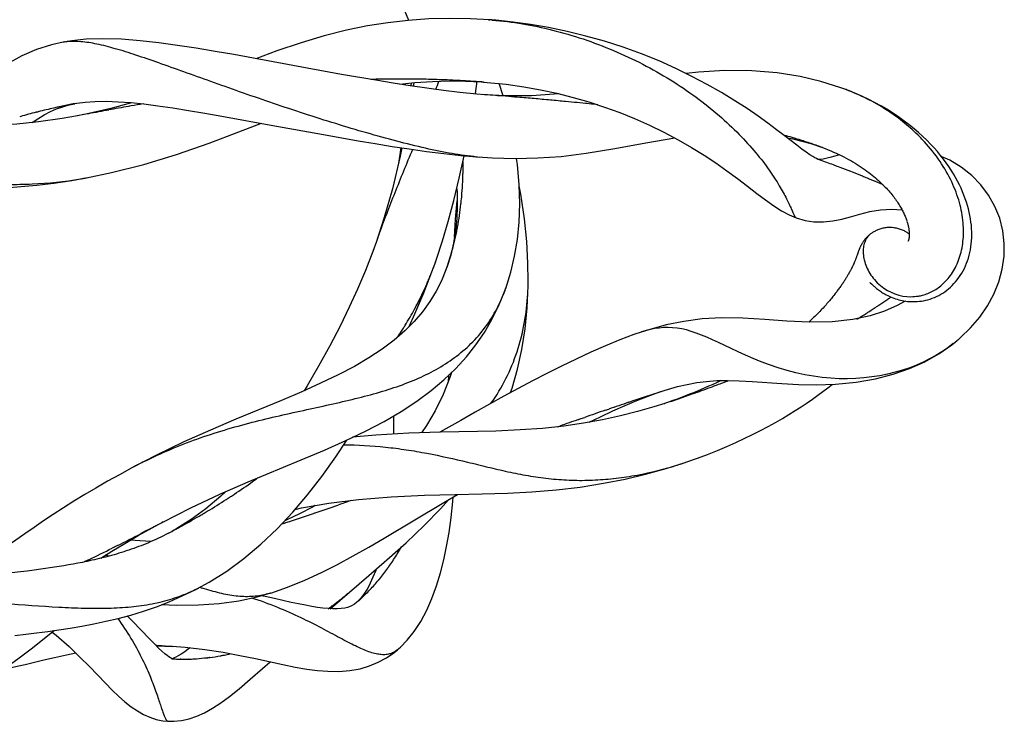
# Model space of a CAD drawing. Header units: millimetres. Extents: x 7 to 58.8, y 23.4 to 69.8.
# Tile 3 of 4: x 43.1 to 58.8, y 23.8 to 35. Entities that reach past the tile are written whole.
import ezdxf

# ---------------------------------------------------------------- set-up
doc = ezdxf.new("R2010")
doc.units = ezdxf.units.MM
doc.header["$LTSCALE"] = 6.046184
doc.layers.add('00_COMPONENTS', color=7, linetype='CONTINUOUS')

msp = doc.modelspace()

# ---------------------------------------------------------------- linework, layer by layer
at = {"layer": '00_COMPONENTS', "color": 7, "linetype": 'Continuous'}
for p, q in [((50.593, 34.998), (50.613, 34.997)), ((50.71, 34.989), (50.593, 34.998)), ((43.787, 34.638), (43.768, 34.635)), ((47.69, 34.224), (46.515, 34.44)), ((48.24, 34.125), (47.69, 34.224)), ((48.791, 34.03), (48.24, 34.125)), ((48.893, 34.047), (48.884, 34.047)), ((48.921, 34.048), (48.893, 34.047)), ((48.932, 34.048), (48.921, 34.048)), ((49.267, 34.049), (49.258, 34.049)), ((49.294, 34.049), (49.267, 34.049)), ((49.305, 34.049), (49.294, 34.049)), ((49.642, 34.043), (49.634, 34.043)), ((49.67, 34.043), (49.643, 34.044)), ((49.68, 34.042), (49.669, 34.042)), ((50.019, 34.03), (50.01, 34.03)), ((50.046, 34.029), (50.019, 34.03)), ((50.056, 34.028), (50.045, 34.028)), ((50.056, 34.029), (50.046, 34.029)), ((49.356, 33.988), (49.347, 33.94)), ((49.968, 34.02), (50.225, 34.016)), ((50.225, 34.016), (50.478, 34.004)), ((50.383, 33.819), (50.412, 34.017)), ((50.395, 34.009), (50.387, 34.009)), ((50.422, 34.008), (50.395, 34.01)), ((50.431, 34.006), (50.421, 34.007)), ((50.432, 34.007), (50.422, 34.008)), ((50.463, 34.005), (50.432, 34.007)), ((50.478, 34.004), (50.525, 34)), ((50.511, 34.001), (50.507, 34.002)), ((50.511, 34.001), (50.572, 33.997)), ((50.825, 33.784), (50.765, 33.977)), ((56.277, 33.894), (56.275, 33.895)), ((50.406, 33.809), (50.136, 33.835)), ((50.529, 33.8), (50.406, 33.809)), ((50.655, 33.792), (50.501, 33.802)), ((50.862, 33.783), (50.655, 33.792)), ((50.737, 33.784), (50.706, 33.786)), ((50.765, 33.782), (50.737, 33.784)), ((50.806, 33.779), (50.765, 33.782)), ((50.916, 33.77), (50.806, 33.779)), ((51.069, 33.78), (50.862, 33.783)), ((51.28, 33.784), (51.069, 33.78)), ((51.123, 33.753), (51.096, 33.755)), ((51.165, 33.749), (51.123, 33.753)), ((51.498, 33.796), (51.28, 33.784)), ((51.45, 33.725), (51.418, 33.728)), ((51.477, 33.722), (51.45, 33.725)), ((51.521, 33.719), (51.477, 33.722)), ((51.714, 33.816), (51.498, 33.796)), ((43.693, 33.598), (43.672, 33.594)), ((43.693, 33.598), (43.672, 33.594)), ((43.682, 33.573), (43.779, 33.607)), ((43.78, 33.608), (43.881, 33.636)), ((43.881, 33.636), (43.972, 33.656)), ((43.946, 33.651), (44.004, 33.662)), ((43.978, 33.657), (43.946, 33.651)), ((44.004, 33.662), (44.139, 33.68)), ((44.139, 33.68), (44.296, 33.692)), ((44.547, 33.58), (44.152, 33.489)), ((44.296, 33.692), (44.476, 33.694)), ((44.881, 33.672), (44.547, 33.58)), ((44.843, 33.614), (44.836, 33.612)), ((44.875, 33.62), (44.842, 33.614)), ((51.798, 33.693), (51.767, 33.696)), ((51.825, 33.69), (51.798, 33.693)), ((51.87, 33.686), (51.825, 33.69)), ((51.97, 33.677), (51.87, 33.686)), ((52.168, 33.657), (52.142, 33.66)), ((52.34, 33.639), (52.311, 33.642)), ((43.108, 33.452), (43.091, 33.447)), ((43.11, 33.451), (43.093, 33.446)), ((43.374, 33.523), (43.353, 33.518)), ((43.375, 33.523), (43.353, 33.517)), ((43.77, 33.418), (43.394, 33.364)), ((43.419, 33.534), (43.402, 33.53)), ((43.421, 33.534), (43.403, 33.529)), ((44.016, 33.462), (43.77, 33.418)), ((44.152, 33.489), (43.985, 33.456)), ((44.016, 33.462), (43.985, 33.456)), ((44.118, 33.481), (44.017, 33.461)), ((44.151, 33.487), (44.118, 33.481)), ((44.482, 33.549), (44.475, 33.548)), ((44.515, 33.555), (44.482, 33.549)), ((47.95, 33.161), (48.505, 33.064)), ((55.329, 33.149), (55.317, 33.152)), ((55.374, 33.108), (55.464, 33.092)), ((55.464, 33.092), (55.751, 33.017)), ((49.187, 32.954), (49.151, 32.698)), ((55.605, 33.066), (55.587, 33.071)), ((55.607, 33.067), (55.589, 33.072)), ((55.751, 33.017), (55.935, 32.955)), ((55.874, 32.976), (55.856, 32.982)), ((55.876, 32.976), (55.858, 32.983)), ((55.935, 32.955), (55.929, 32.957)), ((55.934, 32.955), (55.98, 32.938)), ((50.125, 32.463), (50.204, 32.824)), ((50.407, 32.806), (50.446, 32.803)), ((55.842, 32.777), (55.813, 32.791)), ((55.868, 32.766), (55.842, 32.777)), ((55.872, 32.765), (55.848, 32.774)), ((55.873, 32.765), (55.862, 32.769)), ((55.872, 32.765), (55.868, 32.766)), ((56.008, 32.715), (55.986, 32.723)), ((56.219, 32.635), (56.192, 32.645)), ((56.458, 32.703), (56.492, 32.682)), ((43.923, 32.43), (44.206, 32.48)), ((44.159, 32.471), (44.206, 32.48)), ((50.038, 32.106), (50.125, 32.463)), ((56.417, 32.559), (56.388, 32.57)), ((56.594, 32.489), (56.576, 32.496)), ((56.77, 32.417), (56.674, 32.456)), ((56.676, 32.555), (56.704, 32.534)), ((56.704, 32.534), (56.731, 32.512)), ((56.731, 32.512), (56.757, 32.491)), ((56.757, 32.491), (56.783, 32.47)), ((56.772, 32.416), (56.77, 32.417)), ((56.906, 32.357), (56.847, 32.383)), ((56.898, 32.365), (56.919, 32.344)), ((56.919, 32.344), (56.939, 32.323)), ((56.939, 32.323), (56.958, 32.303)), ((57.075, 32.165), (57.089, 32.146)), ((57.089, 32.146), (57.103, 32.127)), ((49.949, 31.773), (50.038, 32.106)), ((48.925, 31.835), (48.788, 31.419)), ((55.513, 31.832), (55.515, 31.831)), ((57.212, 31.952), (57.221, 31.936)), ((49.856, 31.461), (49.949, 31.773)), ((57.284, 31.787), (57.288, 31.775)), ((56.688, 31.56), (56.688, 31.559)), ((57.303, 31.588), (57.293, 31.594)), ((48.8, 31.453), (48.788, 31.419)), ((49.76, 31.169), (49.856, 31.461)), ((50.032, 31.427), (49.987, 31.235)), ((49.987, 31.235), (49.925, 31.035)), ((56.476, 31.195), (56.473, 31.186)), ((56.479, 31.203), (56.476, 31.195)), ((56.482, 31.211), (56.479, 31.203)), ((56.486, 31.223), (56.482, 31.211)), ((56.49, 31.235), (56.486, 31.223)), ((56.506, 31.28), (56.49, 31.235)), ((56.509, 31.288), (56.506, 31.28)), ((49.687, 30.965), (49.747, 31.132)), ((49.733, 31.091), (49.76, 31.169)), ((49.928, 31.045), (49.912, 31)), ((56.453, 31.136), (56.449, 31.125)), ((56.458, 31.147), (56.453, 31.136)), ((56.462, 31.158), (56.458, 31.147)), ((56.466, 31.168), (56.462, 31.158)), ((56.469, 31.177), (56.466, 31.168)), ((56.473, 31.186), (56.469, 31.177)), ((49.558, 30.632), (49.687, 30.965)), ((49.712, 31.033), (49.708, 31.024)), ((49.712, 31.033), (49.708, 31.024)), ((49.912, 31), (49.84, 30.825)), ((51.226, 30.742), (51.227, 30.848)), ((56.699, 30.794), (56.698, 30.795)), ((49.416, 30.297), (49.558, 30.632)), ((50.844, 30.638), (50.872, 30.713)), ((50.868, 30.703), (50.872, 30.713)), ((56.83, 30.429), (56.839, 30.435)), ((56.833, 30.429), (56.841, 30.435)), ((56.99, 30.538), (56.998, 30.543)), ((56.992, 30.538), (57, 30.544)), ((57.257, 30.5), (57.133, 30.428)), ((49.324, 30.096), (49.416, 30.297)), ((56.652, 30.314), (56.664, 30.321)), ((56.664, 30.321), (56.679, 30.33)), ((49.241, 30.088), (49.239, 30.085)), ((49.242, 30.087), (49.24, 30.084)), ((58.099, 29.876), (58.085, 29.865)), ((58.099, 29.876), (58.141, 29.913)), ((54.205, 29.143), (54.221, 29.15)), ((54.221, 29.15), (54.251, 29.161)), ((53.145, 28.982), (53.316, 29.043)), ((53.149, 28.987), (53.191, 29.001)), ((53.19, 29.001), (53.356, 29.056)), ((53.333, 29.049), (53.457, 29.088)), ((53.63, 28.938), (53.869, 29.021)), ((53.87, 29.021), (53.902, 29.033)), ((53.996, 29.086), (53.935, 29.06)), ((54.171, 29.131), (54.205, 29.143)), ((52.835, 28.881), (52.854, 28.888)), ((52.854, 28.888), (52.87, 28.893)), ((52.87, 28.893), (52.887, 28.899)), ((53.412, 28.864), (53.239, 28.808)), ((53.506, 28.896), (53.406, 28.862)), ((53.407, 28.862), (53.412, 28.864)), ((53.542, 28.909), (53.472, 28.884)), ((53.507, 28.896), (53.541, 28.907)), ((53.54, 28.907), (53.63, 28.938)), ((53.61, 28.933), (53.542, 28.909)), ((52.463, 28.754), (52.483, 28.761)), ((52.483, 28.761), (52.498, 28.766)), ((52.498, 28.766), (52.517, 28.772)), ((52.976, 28.732), (52.705, 28.664)), ((53.239, 28.808), (52.976, 28.732)), ((52.114, 28.546), (51.795, 28.501)), ((52.031, 28.605), (52.074, 28.62)), ((52.074, 28.62), (52.097, 28.628)), ((52.097, 28.628), (52.114, 28.634)), ((52.114, 28.634), (52.132, 28.64)), ((52.418, 28.601), (52.114, 28.546)), ((52.705, 28.664), (52.418, 28.601)), ((51.701, 28.49), (51.717, 28.496)), ((51.718, 28.496), (51.735, 28.502)), ((45.28, 28.036), (44.884, 27.831)), ((53.435, 27.823), (53.737, 27.918)), ((53.725, 27.914), (53.765, 27.928)), ((44.915, 27.848), (44.884, 27.831)), ((46.896, 27.67), (46.879, 27.658)), ((46.464, 27.373), (46.458, 27.37)), ((46.464, 27.373), (46.459, 27.369)), ((47.598, 27.192), (48.04, 27.27)), ((48.04, 27.27), (48.514, 27.329)), ((48.231, 27.256), (48.268, 27.269)), ((48.266, 27.268), (48.291, 27.277)), ((48.291, 27.277), (48.398, 27.314)), ((49.876, 27.278), (50.097, 27.408)), ((46.072, 27.179), (45.835, 27.006)), ((46.029, 27.101), (46.025, 27.098)), ((47.499, 27.17), (47.598, 27.192)), ((47.793, 27.106), (47.826, 27.117)), ((47.825, 27.116), (47.85, 27.125)), ((45.213, 26.875), (45.389, 26.97)), ((45.389, 26.97), (45.369, 26.959)), ((45.835, 27.006), (45.604, 26.861)), ((47.369, 26.964), (47.385, 26.97)), ((47.385, 26.969), (47.411, 26.978)), ((44.989, 26.75), (45.213, 26.875)), ((45.121, 26.83), (45.032, 26.784)), ((45.604, 26.861), (45.521, 26.816)), ((45.583, 26.848), (45.57, 26.841)), ((45.583, 26.848), (45.57, 26.841)), ((44.657, 26.593), (44.57, 26.549)), ((44.596, 26.562), (44.57, 26.549)), ((45.033, 26.589), (44.994, 26.574)), ((45.074, 26.604), (45.033, 26.589)), ((44.198, 26.365), (44.122, 26.328)), ((44.179, 26.355), (44.122, 26.328)), ((44.519, 26.421), (44.464, 26.436)), ((43.105, 26.17), (42.964, 26.154)), ((43.213, 26.183), (43.105, 26.17)), ((43.321, 26.197), (43.213, 26.183)), ((43.43, 26.212), (43.321, 26.197)), ((43.503, 26.222), (43.43, 26.212)), ((43.576, 26.233), (43.503, 26.222)), ((43.649, 26.244), (43.576, 26.233)), ((43.723, 26.255), (43.649, 26.244)), ((43.797, 26.267), (43.723, 26.255)), ((43.871, 26.28), (43.797, 26.267)), ((43.945, 26.293), (43.871, 26.28)), ((44.02, 26.307), (43.945, 26.293)), ((48.987, 26.241), (48.998, 26.253)), ((48.058, 25.58), (48.678, 26.113)), ((48.833, 26.041), (48.839, 26.048)), ((48.834, 26.039), (48.84, 26.046)), ((48.847, 26.055), (48.852, 26.061)), ((45.908, 25.89), (45.95, 25.912)), ((48.678, 25.869), (48.683, 25.874)), ((48.679, 25.866), (48.683, 25.871)), ((48.692, 25.884), (48.698, 25.89)), ((48.693, 25.881), (48.698, 25.887)), ((47.017, 25.774), (46.95, 25.787)), ((47.166, 25.742), (47.017, 25.774)), ((47.11, 25.832), (47.036, 25.812)), ((47.433, 25.683), (47.166, 25.742)), ((48.193, 25.704), (48.197, 25.708)), ((48.193, 25.703), (48.197, 25.707)), ((48.337, 25.821), (48.347, 25.829)), ((48.338, 25.821), (48.347, 25.829)), ((48.486, 25.684), (48.449, 25.656)), ((48.476, 25.676), (48.492, 25.69)), ((48.502, 25.699), (48.486, 25.684)), ((48.544, 25.742), (48.503, 25.701)), ((48.526, 25.721), (48.537, 25.731)), ((48.526, 25.72), (48.537, 25.73)), ((48.081, 25.622), (48.086, 25.626)), ((48.081, 25.619), (48.086, 25.622)), ((48.449, 25.656), (48.413, 25.634)), ((43.613, 25.205), (43.675, 25.156)), ((45.268, 24.998), (45.308, 24.995)), ((45.268, 24.998), (45.287, 24.996)), ((45.278, 24.988), (45.54, 24.979)), ((45.287, 24.996), (45.308, 24.995)), ((45.529, 24.98), (45.54, 24.979)), ((45.529, 24.98), (45.741, 24.965)), ((49.077, 24.877), (49.136, 24.925)), ((49.132, 24.922), (49.182, 24.967)), ((49.139, 24.928), (49.132, 24.922)), ((45.449, 24.832), (45.412, 24.862)), ((45.528, 24.78), (45.52, 24.784)), ((45.528, 24.78), (45.529, 24.78)), ((45.53, 24.78), (45.528, 24.78)), ((45.66, 24.777), (45.67, 24.777)), ((45.66, 24.775), (45.67, 24.775)), ((45.788, 24.776), (45.793, 24.776)), ((45.789, 24.78), (45.794, 24.78)), ((45.913, 24.781), (45.918, 24.781)), ((45.914, 24.782), (45.918, 24.782)), ((46.095, 24.798), (46.101, 24.798)), ((46.096, 24.802), (46.102, 24.802)), ((46.129, 24.802), (46.134, 24.802)), ((46.13, 24.806), (46.135, 24.806)), ((46.307, 24.831), (46.316, 24.833)), ((46.307, 24.829), (46.316, 24.831)), ((46.433, 24.855), (46.438, 24.856)), ((46.434, 24.858), (46.439, 24.859)), ((45.467, 23.782), (45.469, 23.782)), ((45.467, 23.782), (45.467, 23.782)), ((45.467, 23.782), (45.467, 23.782))]:
    msp.add_line(p, q, dxfattribs=at)
for points in [[(49.028, 35.681), (49.118, 35.46), (49.314, 34.989)], [(50.613, 34.997), (50.306, 35.014), (49.965, 35.02), (49.636, 35.011), (49.306, 34.988), (48.98, 34.951), (48.656, 34.9), (48.318, 34.83), (47.962, 34.74), (47.594, 34.63), (47.208, 34.5), (46.87, 34.375)], [(55.526, 32.991), (55.325, 33.146), (55.202, 33.239), (55.063, 33.343), (54.905, 33.456), (54.729, 33.577), (54.533, 33.704), (54.32, 33.835), (54.091, 33.965), (53.848, 34.093), (53.591, 34.219), (53.321, 34.339), (53.038, 34.452), (52.746, 34.558), (52.449, 34.653), (52.15, 34.738), (51.849, 34.811), (51.553, 34.873), (51.265, 34.922), (50.985, 34.96), (50.71, 34.989)], [(46.515, 34.44), (46.218, 34.492), (45.917, 34.543), (45.616, 34.589), (45.317, 34.63), (45.02, 34.663), (44.719, 34.687), (44.422, 34.695), (44.155, 34.685), (43.924, 34.661), (43.787, 34.638)], [(43.787, 34.638), (43.601, 34.596), (43.36, 34.521), (43.123, 34.419), (42.888, 34.287), (42.646, 34.119), (42.388, 33.907), (42.117, 33.656), (41.831, 33.378), (41.764, 33.314)], [(50.136, 33.835), (49.87, 33.867), (49.607, 33.902), (49.34, 33.941), (49.066, 33.984), (48.791, 34.03)], [(56.277, 33.894), (56.228, 33.912), (55.911, 34.011), (55.579, 34.09), (55.213, 34.148), (54.803, 34.182), (54.371, 34.185), (53.95, 34.161), (53.755, 34.139)], [(49.175, 33.967), (49.413, 33.994), (49.697, 34.013), (49.966, 34.02)], [(49.399, 33.992), (49.398, 33.987), (49.389, 33.934)], [(50.572, 33.997), (50.876, 33.966), (51.159, 33.926)], [(51.159, 33.926), (51.426, 33.879), (51.687, 33.823), (51.947, 33.757), (52.2, 33.684), (52.449, 33.603), (52.693, 33.514), (52.93, 33.418), (53.166, 33.314), (53.4, 33.2), (53.627, 33.079), (53.842, 32.955), (54.042, 32.832), (54.228, 32.709), (54.405, 32.585), (54.575, 32.46), (54.737, 32.337), (54.886, 32.222), (55.025, 32.117), (55.157, 32.023), (55.281, 31.943), (55.402, 31.879), (55.515, 31.831)], [(57.541, 33.133), (57.473, 33.195), (57.401, 33.256), (57.325, 33.318), (57.244, 33.379), (57.16, 33.439), (57.072, 33.498), (56.979, 33.557), (56.882, 33.614), (56.781, 33.669), (56.676, 33.723), (56.567, 33.775), (56.454, 33.825), (56.336, 33.872), (56.275, 33.895)], [(43.292, 33.353), (43.381, 33.416), (43.485, 33.479), (43.585, 33.531), (43.682, 33.573)], [(44.476, 33.694), (44.668, 33.688), (44.868, 33.674), (45.078, 33.652), (45.302, 33.624), (45.542, 33.589), (45.794, 33.549), (46.055, 33.506), (46.324, 33.458)], [(46.324, 33.458), (47.14, 33.308), (47.95, 33.161)], [(43.394, 33.364), (43.047, 33.328), (42.727, 33.307), (42.424, 33.299), (42.137, 33.3), (41.873, 33.308), (41.631, 33.321), (41.414, 33.337), (41.221, 33.354)], [(44.159, 32.471), (44.562, 32.555), (45.075, 32.686), (45.601, 32.846), (46.123, 33.026), (46.599, 33.204), (46.96, 33.342)], [(50.418, 32.805), (50.656, 32.79), (51.021, 32.78), (51.384, 32.788), (51.754, 32.814), (52.153, 32.864), (52.614, 32.94), (53.109, 33.031), (53.572, 33.108)], [(55.329, 33.149), (55.321, 33.151), (55.317, 33.152)], [(57.553, 30.506), (57.588, 30.513), (57.622, 30.522), (57.657, 30.533), (57.692, 30.545), (57.727, 30.559), (57.761, 30.574), (57.795, 30.591), (57.828, 30.609), (57.86, 30.629), (57.892, 30.65), (57.923, 30.673), (57.953, 30.697), (57.983, 30.723), (58.011, 30.75), (58.039, 30.779), (58.066, 30.81), (58.092, 30.841), (58.117, 30.875), (58.141, 30.91), (58.164, 30.946), (58.186, 30.984), (58.206, 31.023), (58.224, 31.063), (58.241, 31.104), (58.256, 31.146), (58.27, 31.188), (58.282, 31.232), (58.293, 31.276), (58.302, 31.321), (58.31, 31.367), (58.316, 31.413), (58.32, 31.461), (58.323, 31.509), (58.324, 31.559), (58.324, 31.609), (58.322, 31.659), (58.318, 31.711), (58.312, 31.763), (58.304, 31.815), (58.295, 31.868), (58.284, 31.921), (58.271, 31.974), (58.256, 32.028), (58.239, 32.082), (58.221, 32.137), (58.2, 32.192), (58.178, 32.248), (58.153, 32.304), (58.126, 32.361), (58.097, 32.419), (58.065, 32.476), (58.031, 32.534), (57.995, 32.593), (57.956, 32.651), (57.915, 32.711), (57.871, 32.77), (57.824, 32.83), (57.774, 32.89), (57.721, 32.95), (57.665, 33.011), (57.605, 33.072), (57.541, 33.133)], [(48.505, 33.064), (48.78, 33.018), (49.051, 32.974), (49.325, 32.933), (49.602, 32.894), (49.878, 32.858), (50.147, 32.829), (50.407, 32.806)], [(49.207, 32.951), (49.18, 32.819), (49.054, 32.293), (48.925, 31.835)], [(55.813, 32.791), (55.779, 32.811), (55.734, 32.839), (55.677, 32.879), (55.607, 32.93), (55.526, 32.991)], [(55.98, 32.938), (56.025, 32.92), (56.069, 32.902)], [(50.868, 30.703), (50.949, 30.96), (51.01, 31.219), (51.054, 31.483), (51.081, 31.761), (51.092, 32.054), (51.084, 32.36), (51.055, 32.684), (51.041, 32.781)], [(56.209, 32.839), (56.136, 32.818), (56.055, 32.795), (55.992, 32.779), (55.946, 32.769), (55.915, 32.764), (55.895, 32.763), (55.886, 32.763), (55.882, 32.763), (55.873, 32.765)], [(56.069, 32.902), (56.112, 32.883), (56.155, 32.864)], [(56.155, 32.864), (56.196, 32.845), (56.236, 32.825)], [(56.236, 32.825), (56.276, 32.806), (56.314, 32.785), (56.352, 32.765), (56.388, 32.745)], [(58.141, 29.913), (58.306, 30.072), (58.452, 30.241), (58.577, 30.422), (58.68, 30.613), (58.759, 30.81), (58.813, 31.012), (58.842, 31.217), (58.845, 31.422), (58.821, 31.625), (58.771, 31.823), (58.695, 32.014), (58.594, 32.193), (58.471, 32.358), (58.325, 32.508), (58.157, 32.64), (57.972, 32.752), (57.836, 32.814)], [(56.388, 32.745), (56.424, 32.724), (56.458, 32.703)], [(56.492, 32.682), (56.525, 32.661), (56.556, 32.641)], [(56.557, 32.64), (56.588, 32.619), (56.618, 32.598), (56.648, 32.577), (56.676, 32.555)], [(56.783, 32.47), (56.807, 32.449), (56.831, 32.428), (56.854, 32.406), (56.876, 32.385), (56.898, 32.365)], [(41.242, 32.348), (41.378, 32.337), (41.523, 32.326), (41.679, 32.317), (41.845, 32.308), (42.024, 32.302), (42.215, 32.299), (42.419, 32.299), (42.637, 32.303), (42.867, 32.313), (43.111, 32.33), (43.368, 32.354), (43.637, 32.387), (43.923, 32.43)], [(50.085, 32.297), (50.089, 32.237), (50.092, 32.026), (50.083, 31.821), (50.063, 31.621), (50.032, 31.427)], [(51.227, 30.816), (51.223, 31.107), (51.203, 31.453), (51.166, 31.817), (51.109, 32.211), (51.084, 32.343)], [(56.958, 32.303), (56.977, 32.282), (56.995, 32.262), (57.012, 32.242), (57.029, 32.223), (57.045, 32.203), (57.06, 32.184), (57.075, 32.165)], [(50.047, 31.522), (50.065, 31.812), (50.091, 32.104)], [(57.103, 32.127), (57.116, 32.109), (57.129, 32.09), (57.141, 32.072), (57.153, 32.054), (57.164, 32.037), (57.174, 32.019), (57.185, 32.002), (57.194, 31.985), (57.203, 31.969), (57.211, 31.954)], [(55.513, 31.832), (55.657, 31.789), (55.8, 31.767), (55.951, 31.765), (56.104, 31.782), (56.247, 31.812), (56.384, 31.849), (56.533, 31.891), (56.695, 31.932), (56.866, 31.961), (57.045, 31.972), (57.208, 31.96)], [(57.221, 31.936), (57.229, 31.92), (57.236, 31.904), (57.243, 31.889), (57.25, 31.874), (57.257, 31.859), (57.263, 31.844), (57.269, 31.829), (57.274, 31.815), (57.279, 31.801), (57.284, 31.787)], [(57.293, 31.594), (57.282, 31.601), (57.271, 31.607), (57.259, 31.614), (57.246, 31.621), (57.232, 31.627), (57.218, 31.634), (57.202, 31.641), (57.185, 31.647), (57.168, 31.652), (57.152, 31.657), (57.135, 31.661), (57.119, 31.665), (57.103, 31.668), (57.087, 31.671), (57.07, 31.673), (57.053, 31.675), (57.036, 31.676), (57.018, 31.676), (57, 31.676), (56.983, 31.675), (56.966, 31.674), (56.949, 31.672), (56.932, 31.67), (56.916, 31.667), (56.9, 31.664), (56.885, 31.66), (56.869, 31.656), (56.854, 31.651), (56.839, 31.646), (56.824, 31.64), (56.81, 31.634), (56.796, 31.628), (56.783, 31.622), (56.771, 31.615), (56.759, 31.609), (56.748, 31.602), (56.737, 31.595), (56.727, 31.588), (56.716, 31.581), (56.706, 31.574), (56.696, 31.566), (56.688, 31.56)], [(57.288, 31.774), (57.292, 31.761), (57.296, 31.748), (57.3, 31.735), (57.303, 31.722), (57.306, 31.71), (57.309, 31.698), (57.311, 31.686), (57.314, 31.675), (57.316, 31.664), (57.317, 31.653), (57.319, 31.643)], [(56.688, 31.559), (56.682, 31.555), (56.673, 31.547), (56.665, 31.539), (56.657, 31.532), (56.649, 31.524), (56.642, 31.516), (56.635, 31.509), (56.628, 31.501), (56.621, 31.494), (56.615, 31.486), (56.609, 31.479), (56.603, 31.471), (56.598, 31.464), (56.592, 31.456), (56.587, 31.448), (56.581, 31.44), (56.576, 31.432), (56.571, 31.425), (56.567, 31.417), (56.563, 31.41), (56.559, 31.403), (56.555, 31.396), (56.551, 31.389), (56.548, 31.383), (56.545, 31.376), (56.542, 31.37), (56.539, 31.364), (56.536, 31.358), (56.534, 31.353), (56.531, 31.347), (56.529, 31.342), (56.527, 31.336), (56.525, 31.331), (56.523, 31.326), (56.521, 31.321), (56.519, 31.316), (56.517, 31.311), (56.515, 31.306), (56.513, 31.302), (56.512, 31.297), (56.509, 31.288)], [(57.325, 31.572), (57.321, 31.575), (57.312, 31.582), (57.303, 31.588)], [(57.319, 31.643), (57.32, 31.632), (57.322, 31.622), (57.322, 31.613), (57.323, 31.604), (57.324, 31.595), (57.324, 31.586), (57.325, 31.578), (57.325, 31.57), (57.325, 31.562), (57.325, 31.554), (57.324, 31.547), (57.324, 31.54), (57.323, 31.534), (57.323, 31.528), (57.322, 31.522), (57.321, 31.516), (57.321, 31.511), (57.32, 31.506), (57.319, 31.501), (57.318, 31.496), (57.317, 31.492), (57.316, 31.488), (57.315, 31.484), (57.314, 31.481), (57.313, 31.478), (57.312, 31.475), (57.311, 31.472), (57.31, 31.47), (57.31, 31.467), (57.309, 31.465), (57.308, 31.463), (57.307, 31.462), (57.306, 31.46), (57.306, 31.459), (57.305, 31.458), (57.305, 31.457), (57.305, 31.457), (57.304, 31.456)], [(48.8, 31.453), (48.742, 31.292), (48.623, 30.987), (48.497, 30.691), (48.364, 30.401), (48.218, 30.1), (48.053, 29.782), (47.874, 29.459), (47.689, 29.144), (47.641, 29.067)], [(56.449, 31.125), (56.444, 31.114), (56.441, 31.107), (56.438, 31.101), (56.436, 31.095), (56.433, 31.088), (56.43, 31.082), (56.427, 31.075), (56.423, 31.068), (56.42, 31.061), (56.417, 31.054), (56.413, 31.047), (56.41, 31.039), (56.406, 31.032), (56.402, 31.024), (56.398, 31.016), (56.394, 31.008), (56.389, 30.999), (56.385, 30.991), (56.38, 30.982), (56.375, 30.974), (56.371, 30.965), (56.365, 30.955), (56.36, 30.946), (56.355, 30.937), (56.349, 30.927), (56.343, 30.917), (56.337, 30.907), (56.331, 30.897), (56.325, 30.886), (56.318, 30.875), (56.312, 30.864), (56.305, 30.853), (56.298, 30.842), (56.29, 30.831), (56.283, 30.819), (56.275, 30.807), (56.267, 30.795), (56.259, 30.783), (56.25, 30.77), (56.242, 30.758), (56.233, 30.745), (56.223, 30.732), (56.214, 30.718), (56.204, 30.705), (56.194, 30.691), (56.184, 30.677), (56.173, 30.663), (56.163, 30.649), (56.151, 30.634), (56.14, 30.619), (56.128, 30.604), (56.116, 30.589), (56.104, 30.573), (56.091, 30.558), (56.078, 30.542), (56.065, 30.526), (56.051, 30.51), (56.037, 30.493), (56.023, 30.476), (56.008, 30.459), (55.993, 30.442), (55.977, 30.425), (55.961, 30.407), (55.945, 30.389), (55.928, 30.371), (55.91, 30.352), (55.892, 30.334), (55.873, 30.314), (55.854, 30.295), (55.835, 30.275), (55.815, 30.255), (55.794, 30.235), (55.772, 30.215), (55.75, 30.194), (55.728, 30.173), (55.717, 30.162)], [(49.84, 30.825), (49.754, 30.656), (49.652, 30.491), (49.535, 30.33), (49.402, 30.174), (49.251, 30.023), (49.081, 29.876), (48.891, 29.733), (48.68, 29.593), (48.446, 29.456), (48.188, 29.32), (47.906, 29.185), (47.603, 29.05), (47.279, 28.912), (46.547, 28.61)], [(50.946, 29.037), (50.97, 29.106), (51.057, 29.41), (51.126, 29.728), (51.177, 30.056), (51.211, 30.394), (51.226, 30.742)], [(56.698, 30.795), (56.701, 30.792), (56.719, 30.775)], [(56.719, 30.775), (56.725, 30.769), (56.732, 30.763), (56.739, 30.756)], [(56.739, 30.756), (56.747, 30.748), (56.757, 30.74), (56.767, 30.731), (56.778, 30.722), (56.789, 30.712), (56.802, 30.701)], [(56.766, 30.843), (56.813, 30.793), (56.864, 30.747)], [(56.864, 30.747), (56.918, 30.707), (56.975, 30.671), (57.034, 30.64), (57.095, 30.615), (57.157, 30.595), (57.22, 30.581), (57.284, 30.572), (57.347, 30.57)], [(46.748, 27.61), (47.593, 27.961), (47.967, 28.118), (48.309, 28.27), (48.626, 28.421), (48.921, 28.575), (49.193, 28.734), (49.444, 28.899), (49.673, 29.069), (49.879, 29.243), (50.068, 29.423), (50.238, 29.61), (50.389, 29.801), (50.526, 30), (50.647, 30.205), (50.752, 30.417), (50.844, 30.638)], [(56.802, 30.701), (56.816, 30.69), (56.831, 30.679), (56.847, 30.667), (56.863, 30.656), (56.88, 30.644), (56.898, 30.633), (56.917, 30.621), (56.937, 30.61), (56.957, 30.599), (56.979, 30.587), (57.002, 30.576), (57.025, 30.566), (57.05, 30.556), (57.076, 30.546), (57.102, 30.537), (57.129, 30.528), (57.156, 30.521), (57.183, 30.514), (57.211, 30.508), (57.239, 30.503), (57.268, 30.499), (57.298, 30.495), (57.328, 30.493), (57.358, 30.491), (57.389, 30.491), (57.421, 30.491), (57.453, 30.493), (57.486, 30.496)], [(57.133, 30.428), (56.929, 30.339), (56.698, 30.265), (56.422, 30.205), (56.09, 30.168), (55.727, 30.162), (55.366, 30.178), (55.012, 30.203), (54.661, 30.225), (54.323, 30.23), (54.013, 30.214), (53.72, 30.176), (53.435, 30.118), (53.156, 30.042), (53.033, 30.002)], [(57.486, 30.496), (57.519, 30.5), (57.553, 30.506)], [(53.033, 30.003), (52.917, 29.963), (52.695, 29.88), (52.466, 29.786), (52.23, 29.682), (51.994, 29.573), (51.76, 29.459), (51.528, 29.343), (51.295, 29.223), (51.066, 29.101), (50.839, 28.979), (50.609, 28.853), (50.378, 28.725), (50.147, 28.593), (49.91, 28.457), (49.816, 28.403)], [(53.113, 30.027), (53.042, 30.006), (53.033, 30.003)], [(54.271, 29.836), (54.176, 29.881), (54.085, 29.921), (53.999, 29.957), (53.916, 29.989), (53.836, 30.016), (53.759, 30.038), (53.683, 30.055), (53.61, 30.067), (53.537, 30.074), (53.465, 30.077), (53.394, 30.075), (53.323, 30.069), (53.253, 30.059), (53.183, 30.045), (53.113, 30.027)], [(58.029, 29.82), (57.939, 29.753), (57.846, 29.69), (57.75, 29.631), (57.65, 29.575), (57.548, 29.524), (57.441, 29.477), (57.331, 29.434), (57.217, 29.396), (57.099, 29.361), (56.978, 29.332), (56.853, 29.307), (56.726, 29.287), (56.598, 29.272), (56.468, 29.262), (56.335, 29.258), (56.202, 29.259), (56.068, 29.266), (55.932, 29.279), (55.793, 29.298), (55.653, 29.323), (55.511, 29.354), (55.369, 29.392), (55.228, 29.434), (55.09, 29.481), (54.956, 29.53), (54.827, 29.582), (54.704, 29.634), (54.587, 29.687), (54.476, 29.739), (54.271, 29.836)], [(55.284, 29.181), (55.551, 29.167), (55.836, 29.161), (56.146, 29.17), (56.473, 29.202), (56.786, 29.257), (57.068, 29.331), (57.329, 29.421), (57.573, 29.53), (57.798, 29.657), (58.003, 29.799), (58.085, 29.865)], [(49.998, 29.356), (49.973, 29.278), (49.865, 29.006), (49.738, 28.747), (49.599, 28.51), (49.519, 28.393)], [(53.457, 29.088), (53.615, 29.132), (53.769, 29.168), (53.923, 29.196), (54.081, 29.216), (54.245, 29.228), (54.418, 29.231), (54.605, 29.226), (54.81, 29.215), (55.284, 29.181)], [(53.765, 27.928), (53.935, 27.987), (54.098, 28.049), (54.254, 28.111), (54.403, 28.173), (54.547, 28.237), (54.685, 28.301), (54.818, 28.365), (54.946, 28.43), (55.067, 28.494), (55.183, 28.558), (55.294, 28.622), (55.399, 28.685), (55.5, 28.748), (55.597, 28.81), (55.689, 28.872), (55.777, 28.933), (55.862, 28.994), (55.944, 29.055), (56.023, 29.115), (56.091, 29.168)], [(54.31, 29.229), (54.281, 29.215), (54.227, 29.189), (54.171, 29.163), (54.114, 29.137), (54.055, 29.111), (53.996, 29.086)], [(53.935, 29.06), (53.872, 29.034), (53.809, 29.009), (53.744, 28.983), (53.678, 28.958), (53.61, 28.933)], [(52.202, 28.562), (52.384, 28.651), (52.582, 28.744), (52.777, 28.831), (52.966, 28.911), (53.145, 28.982)], [(46.547, 28.61), (46.142, 28.438), (45.719, 28.248), (45.28, 28.036)], [(49.073, 28.664), (49.074, 28.488), (49.073, 28.373)], [(50.708, 28.422), (49.826, 28.403), (49.319, 28.387), (48.789, 28.357), (48.418, 28.322)], [(51.795, 28.501), (51.458, 28.465), (51.097, 28.439), (50.708, 28.422)], [(45.926, 25.9), (46.122, 26.008), (46.403, 26.184), (46.68, 26.385), (46.951, 26.612), (47.212, 26.859), (47.459, 27.123), (47.696, 27.402), (47.924, 27.696), (48.147, 28.008), (48.325, 28.277)], [(44.884, 27.831), (44.686, 27.724), (44.495, 27.618), (44.31, 27.511), (44.131, 27.405), (43.958, 27.299), (43.79, 27.193), (43.628, 27.088), (43.472, 26.984), (43.321, 26.881), (43.173, 26.779), (43.031, 26.679), (42.893, 26.581), (42.627, 26.389)], [(48.514, 27.329), (49.034, 27.371), (49.569, 27.396), (50.058, 27.408), (50.489, 27.416), (50.895, 27.429), (51.288, 27.449), (51.678, 27.481), (52.061, 27.527), (52.43, 27.586), (52.777, 27.654), (53.106, 27.732), (53.435, 27.823)], [(45.369, 26.959), (45.829, 27.193), (46.294, 27.411), (46.748, 27.61)], [(46.383, 27.45), (46.309, 27.379), (46.072, 27.179)], [(47.11, 25.832), (47.376, 25.924), (47.655, 26.036), (47.922, 26.159), (48.178, 26.289), (48.429, 26.425), (48.678, 26.566), (48.922, 26.709), (49.876, 27.278)], [(48.678, 26.113), (48.965, 26.361), (49.275, 26.637), (49.565, 26.912), (49.826, 27.18), (49.95, 27.321)], [(49.182, 24.967), (49.291, 25.078), (49.401, 25.215), (49.508, 25.379), (49.604, 25.558), (49.686, 25.747), (49.759, 25.946), (49.823, 26.153), (49.876, 26.361), (49.921, 26.574), (49.961, 26.799), (49.995, 27.04), (50.023, 27.296), (50.029, 27.368)], [(47.818, 27.231), (47.774, 27.207), (47.566, 27.099), (47.365, 27.002), (47.332, 26.988)], [(45.474, 26.789), (45.431, 26.767), (45.39, 26.746)], [(44.387, 26.387), (44.568, 26.501), (44.774, 26.625), (44.989, 26.75)], [(45.196, 26.656), (45.015, 26.667), (44.862, 26.677)], [(45.152, 26.637), (45.113, 26.62), (45.074, 26.604)], [(45.271, 26.689), (45.231, 26.671), (45.192, 26.654), (45.152, 26.637)], [(45.39, 26.746), (45.35, 26.727), (45.31, 26.707), (45.271, 26.689)], [(44.719, 26.479), (44.68, 26.467), (44.64, 26.455)], [(44.797, 26.504), (44.758, 26.491), (44.719, 26.479)], [(44.994, 26.574), (44.955, 26.559), (44.915, 26.544), (44.876, 26.531), (44.836, 26.517), (44.797, 26.504)], [(44.249, 26.355), (44.21, 26.346), (44.172, 26.338), (44.134, 26.33), (44.096, 26.322), (44.058, 26.315), (44.02, 26.307)], [(44.64, 26.455), (44.601, 26.444), (44.562, 26.433), (44.523, 26.422), (44.484, 26.412), (44.444, 26.402), (44.405, 26.392), (44.366, 26.382), (44.327, 26.373), (44.288, 26.364), (44.249, 26.355)], [(48.794, 26.213), (48.787, 26.194), (48.744, 26.084), (48.701, 25.989), (48.659, 25.909), (48.62, 25.844), (48.582, 25.79), (48.544, 25.742)], [(43.014, 25.153), (43.187, 25.173), (43.362, 25.194), (43.54, 25.217), (43.719, 25.243), (43.901, 25.271), (44.088, 25.303), (44.277, 25.339), (44.47, 25.38), (44.668, 25.427), (44.869, 25.48), (45.073, 25.542), (45.278, 25.613), (45.484, 25.693), (45.693, 25.785), (45.908, 25.89)], [(45.367, 25.647), (45.602, 25.638), (45.953, 25.641), (46.285, 25.664), (46.599, 25.707), (46.893, 25.771), (47.109, 25.833)], [(48.413, 25.634), (48.378, 25.617), (48.338, 25.603), (48.291, 25.591), (48.234, 25.582), (48.17, 25.578), (48.101, 25.578), (48.026, 25.582), (47.943, 25.591), (47.855, 25.602), (47.763, 25.617), (47.663, 25.636), (47.553, 25.658), (47.433, 25.683)], [(45.183, 25.084), (45.014, 25.26), (44.915, 25.361), (44.813, 25.465)], [(42.225, 24.316), (42.344, 24.357), (42.506, 24.428), (42.681, 24.522), (42.867, 24.641), (43.063, 24.78), (43.273, 24.939), (43.641, 25.232)], [(43.675, 25.156), (43.881, 24.975), (44.056, 24.808), (44.207, 24.657)], [(45.412, 24.862), (45.367, 24.902), (45.314, 24.952), (45.253, 25.013), (45.183, 25.084)], [(45.817, 24.956), (45.794, 24.939), (45.731, 24.893), (45.675, 24.856), (45.629, 24.828)], [(45.741, 24.965), (46.054, 24.93), (46.346, 24.885), (46.616, 24.835), (46.866, 24.783), (47.304, 24.689)], [(42.841, 24.624), (42.933, 24.638), (43.051, 24.661), (43.178, 24.69), (43.476, 24.762)], [(43.476, 24.762), (43.648, 24.803), (43.838, 24.845), (43.987, 24.874)], [(45.518, 24.785), (45.502, 24.795), (45.479, 24.81), (45.449, 24.832)], [(45.542, 24.786), (45.529, 24.782), (45.527, 24.781)], [(45.629, 24.828), (45.592, 24.808), (45.563, 24.794), (45.542, 24.786)], [(47.304, 24.689), (47.5, 24.649), (47.684, 24.617), (47.856, 24.594), (48.023, 24.58), (48.197, 24.578), (48.371, 24.592), (48.538, 24.621), (48.689, 24.666), (48.829, 24.724), (48.958, 24.795), (49.077, 24.877)], [(44.207, 24.657), (44.463, 24.391), (44.572, 24.28), (44.674, 24.181), (44.774, 24.092), (44.873, 24.014), (44.974, 23.946), (45.074, 23.89), (45.174, 23.846), (45.277, 23.812), (45.384, 23.79), (45.469, 23.782)], [(45.467, 23.782), (45.559, 23.781), (45.679, 23.793), (45.801, 23.82), (45.923, 23.861), (46.048, 23.918), (46.176, 23.99), (46.307, 24.076), (46.446, 24.179), (46.601, 24.302), (46.778, 24.452), (46.976, 24.625), (47.097, 24.733)]]:
    msp.add_lwpolyline(points, dxfattribs=at)
for centre, radius, start, end in [((50.188, 29.425), 5.588, 85.3724, 85.6447), ((50.186, 29.4), 5.613, 85.251, 85.3726), ((43.934, 33.828), 0.824, 98.6946, 100.263), ((43.942, 33.767), 0.885, 95.8304, 98.6685), ((49.182, 14.949), 19.101, 90.895, 91.4137), ((49.179, 15.194), 18.856, 89.7601, 90.7528), ((49.182, 15.713), 18.337, 88.5865, 89.6155), ((49.178, 15.548), 18.502, 87.4189, 88.4436), ((49.185, 15.69), 18.359, 86.2448, 87.2803), ((31.064, 40.719), 19.897, 339.9057, 340.3113), ((49.203, 15.96), 18.089, 85.8666, 86.0066), ((55.001, 30.436), 3.686, 68.5189, 69.748), ((46.24, -24.509), 58.466, 85.61934, 85.79349), ((45.919, -28.585), 62.555, 85.25325, 85.41793), ((45.739, -30.748), 64.726, 84.96631, 85.1914), ((45.988, -27.963), 61.929, 84.64528, 84.87407), ((55.011, 30.461), 3.659, 68.2592, 68.5177), ((45.981, 23.182), 10.665, 102.5077, 103.8997), ((46.102, 22.645), 11.215, 102.2546, 102.404), ((46.096, 22.67), 11.189, 102.1136, 102.2546), ((46.074, 22.775), 11.082, 101.0732, 102.1155), ((53.851, -17.304), 51.709, 100.0427, 100.4018), ((52.69, -10.734), 45.037, 99.7441, 99.9929), ((46.345, -24.239), 58.188, 84.28251, 84.45286), ((46.81, -19.615), 53.541, 84.1023, 84.2567), ((45.615, 24.655), 9.147, 104.3155, 105.9046), ((45.769, 24.055), 9.766, 104.0275, 104.1947), ((56.457, -31.504), 66.146, 100.43648, 100.72173), ((53.06, 24.935), 8.522, 73.7188, 74.5563), ((53.136, 25.196), 8.249, 73.5392, 73.7168), ((53.236, 25.531), 7.9, 72.6693, 73.5459), ((55.457, 31.108), 2.866, 42.6085, 44.8798), ((53.335, 25.847), 7.569, 72.3503, 72.5256), ((53.46, 26.234), 7.162, 70.6303, 72.3684), ((53.558, 26.515), 6.864, 70.4261, 70.624), ((53.605, 26.647), 6.724, 70.0033, 70.2678), ((53.635, 26.729), 6.637, 69.7804, 70.0032), ((50.706, 36.472), 3.678, 264.5792, 265.5153), ((43.437, 32.716), 6.749, 358.7067, 0.1529), ((40.82, -8.163), 43.608, 69.6474, 69.8079), ((43.642, -0.567), 35.505, 69.4418, 69.6173), ((45.285, 3.812), 30.828, 69.2757, 69.4433), ((47.612, 9.936), 24.277, 68.801, 69.2313), ((43.015, 38.64), 6.274, 279.6127, 280.1295), ((43.017, 38.63), 6.264, 280.1295, 280.5064), ((44.204, 32.693), 5.982, 354.5663, 358.1755), ((43.772, 32.709), 6.414, 358.1539, 358.4855), ((43.694, 32.712), 6.493, 358.4853, 358.6986), ((49.79, 15.528), 18.275, 68.1987, 68.7397), ((52.042, 21.147), 12.222, 67.7155, 68.1249), ((53.847, 25.487), 7.522, 66.4676, 67.1069), ((45.137, 32.603), 5.045, 349.5075, 353.7301), ((44.806, 32.642), 5.378, 353.7072, 354.0942), ((44.729, 32.65), 5.455, 354.0943, 354.4991), ((45.454, 32.55), 4.724, 348.9792, 349.4463), ((72.397, 23.139), 25.019, 160.3913, 160.591), ((45.701, 32.498), 4.471, 343.8317, 348.5721), ((45.496, 32.542), 4.681, 348.5528, 348.9791), ((46.024, 32.409), 4.136, 342.7826, 343.2594), ((45.981, 32.422), 4.181, 343.2594, 343.7696), ((45.365, 32.645), 4.636, 339.6533, 340.4152), ((46.12, 32.379), 4.036, 340.6883, 342.7862), ((45.25, 32.69), 4.759, 337.5611, 338.4361), ((45.335, 32.657), 4.669, 338.4355, 339.532), ((44.981, 32.806), 5.052, 333.2956, 336.627), ((45.168, 32.724), 4.848, 336.6361, 337.5609), ((47.103, 30.848), 4.125, 357.1154, 358.7456), ((47.009, 30.85), 4.218, 359.0372, 359.5324), ((47.037, 30.85), 4.19, 358.7421, 359.037), ((48.55, 31.523), 2.459, 336.6234, 337.9365), ((48.512, 31.538), 2.5, 337.9386, 339.4237), ((48.451, 31.561), 2.565, 339.4223, 340.4646), ((47.168, 30.845), 4.058, 356.7731, 357.1119), ((53.091, 36.062), 6.763, 305.443, 305.6167), ((57.348, 31.298), 0.728, 269.9641, 279.8642), ((57.344, 31.321), 0.752, 279.818, 284.5946), ((44.401, 33.104), 5.705, 328.7719, 331.7769), ((44.627, 32.982), 5.448, 331.7862, 332.5924), ((44.723, 32.932), 5.34, 332.5927, 333.3266), ((52.063, 37.647), 8.651, 302.2481, 303.3201), ((52.771, 36.561), 7.355, 303.3544, 303.5159), ((52.955, 36.284), 7.022, 303.5995, 303.7346), ((53.327, 35.73), 6.355, 303.7238, 305.0889), ((53.26, 35.824), 6.47, 305.0965, 305.2288), ((53.167, 35.954), 6.631, 305.3121, 305.4428), ((50.985, 39.357), 10.673, 301.1476, 301.965), ((51.221, 38.98), 10.228, 301.964, 302.0883), ((44.101, 33.282), 6.054, 328.1365, 328.8024), ((51.069, 39.22), 10.512, 301.0115, 301.1466), ((43.847, 33.443), 6.354, 326.3334, 327.3857), ((43.989, 33.352), 6.185, 327.3873, 328.1026), ((56.511, 31.764), 2.466, 307.9769, 309.658), ((38.308, 30.443), 11.706, 354.0001, 354.4919), ((47.221, 47.868), 19.985, 290.5974, 291.1604), ((79.678, -50.15), 83.465, 108.53304, 108.72245), ((46.381, 50.127), 22.395, 289.6217, 290.3541), ((89.1, -77.888), 112.76, 108.7607, 108.93155), ((101.625, -114.369), 151.332, 108.95742, 109.08992), ((103.21, -118.949), 156.178, 109.12921, 109.24403), ((48.522, 21.031), 7.713, 116.6003, 117.3815), ((51.903, 33.363), 5.745, 286.6041, 288.4914), ((48.511, 21.052), 7.689, 117.3817, 117.8903), ((40.227, 36.898), 11.386, 303.588, 305.3719), ((40.315, 36.774), 11.233, 305.3736, 305.7559), ((40.121, 37.056), 11.576, 303.2274, 303.5933), ((39.987, 37.264), 11.824, 301.0928, 302.8261), ((40.089, 37.105), 11.634, 302.8311, 303.1954), ((29.166, 82.036), 58.003, 288.79197, 289.18896), ((39.724, 37.701), 12.333, 300.3781, 300.7229), ((39.804, 37.566), 12.176, 300.7434, 301.0975), ((33.544, 69.132), 44.376, 288.2081, 288.7284), ((28.332, 59.157), 36.427, 297.4441, 297.8849), ((39.511, 38.067), 12.756, 298.7658, 300.371), ((34.787, 65.357), 40.402, 288.018, 288.1439), ((26.36, 62.964), 40.715, 296.7052, 297.2976), ((39.179, 38.674), 13.449, 297.9113, 298.1077), ((39.228, 38.582), 13.345, 298.1076, 298.3778), ((39.305, 38.439), 13.182, 298.4421, 298.7728), ((24.496, 66.671), 44.864, 296.0499, 296.5808), ((45.691, 28.566), 4.036, 328.5823, 330.3241), ((46.001, 28.372), 3.67, 324.7431, 328.1506), ((45.803, 28.498), 3.905, 328.1114, 328.406), ((45.779, 28.513), 3.934, 328.4059, 328.5784), ((46.25, 28.192), 3.363, 320.6871, 324.267), ((46.125, 28.285), 3.519, 324.2345, 324.4363), ((46.447, 28.027), 3.106, 316.4415, 320.1883), ((46.339, 28.12), 3.248, 320.3234, 320.5278), ((44.809, 28.045), 2.418, 294.7196, 297.4951), ((47.793, 31.33), 5.704, 251.3914, 251.8266), ((46.572, 27.909), 2.934, 313.7171, 315.8987), ((46.519, 27.96), 3.008, 316.0137, 316.2848), ((45.286, 29.418), 4.717, 306.4167, 307.6563), ((45.291, 29.412), 4.709, 307.6565, 308.0472), ((45.298, 29.403), 4.697, 308.1163, 310.3228), ((46.658, 27.815), 2.807, 310.7967, 311.4509), ((46.65, 27.825), 2.82, 311.4506, 311.7206), ((46.625, 27.853), 2.857, 312.007, 313.7184), ((45.28, 29.426), 4.727, 305.5342, 306.3462), ((46.277, 37.789), 12.83, 265.6692, 266.6597), ((48.904, 25.196), 0.357, 308.25, 309.7477), ((45.71, 28.04), 3.265, 266.8719, 268.4675), ((45.71, 28.031), 3.256, 268.4681, 269.1194), ((45.71, 28.028), 3.253, 269.2924, 271.3764), ((45.71, 28.037), 3.263, 271.4714, 273.0921), ((45.709, 28.048), 3.273, 273.0916, 273.5794), ((45.705, 28.097), 3.322, 273.6653, 276.7392), ((45.698, 28.166), 3.392, 276.8307, 277.3033), ((45.689, 28.234), 3.461, 277.3943, 280.2906), ((45.671, 28.336), 3.564, 280.4236, 280.871), ((45.661, 28.389), 3.618, 280.8736, 282.3327), ((45.648, 28.447), 3.677, 282.4065, 282.7686)]:
    msp.add_arc(centre, radius, start, end, dxfattribs=at)
for points, knots in [([(50.651, 34.994), (50.976, 34.967), (51.467, 34.883), (52.11, 34.696), (52.593, 34.513), (53.06, 34.295), (53.503, 34.045), (53.911, 33.769), (54.278, 33.477), (54.596, 33.179), (54.863, 32.886), (55.048, 32.648), (55.169, 32.469), (55.243, 32.349), (55.306, 32.24), (55.358, 32.141), (55.4, 32.055), (55.434, 31.982), (55.46, 31.923), (55.48, 31.879), (55.494, 31.851), (55.505, 31.837), (55.511, 31.833), (55.513, 31.832)], [0, 0, 0, 0, 0.161076, 0.245381, 0.330815, 0.41625, 0.500415, 0.581989, 0.659619, 0.731896, 0.797552, 0.855324, 0.880934, 0.904244, 0.925156, 0.943559, 0.959368, 0.972583, 0.983204, 0.991228, 0.996708, 0.998586, 1, 1, 1, 1]), ([(50.358, 32.81), (50.225, 32.823), (49.947, 32.864), (49.517, 32.955), (49.058, 33.072), (48.577, 33.206), (48.083, 33.355), (47.586, 33.514), (47.095, 33.678), (46.617, 33.844), (46.16, 34.007), (45.729, 34.162), (45.329, 34.304), (44.964, 34.43), (44.635, 34.534), (44.383, 34.6), (44.199, 34.633), (44.041, 34.653), (43.925, 34.655), (43.853, 34.648)], [0, 0, 0, 0, 0.0591, 0.124117, 0.194378, 0.268634, 0.34523, 0.422624, 0.499431, 0.574337, 0.646201, 0.714067, 0.777014, 0.834154, 0.885, 0.929442, 0.949288, 0.967598, 1, 1, 1, 1]), ([(57.488, 33.13), (57.412, 33.206), (57.25, 33.352), (56.981, 33.548), (56.686, 33.721), (56.475, 33.817), (56.366, 33.86)], [0, 0, 0, 0, 0.238579, 0.485356, 0.739483, 1, 1, 1, 1]), ([(39.814, 33.276), (39.815, 33.277), (39.819, 33.277), (39.829, 33.274), (39.846, 33.264), (39.873, 33.247), (39.91, 33.224), (39.956, 33.194), (40.012, 33.159), (40.079, 33.12), (40.156, 33.076), (40.243, 33.028), (40.376, 32.959), (40.567, 32.868), (40.822, 32.762), (41.112, 32.659), (41.431, 32.566), (41.775, 32.486), (42.139, 32.424), (42.516, 32.382), (42.902, 32.363), (43.42, 32.37), (43.808, 32.411), (44.063, 32.454)], [0, 0, 0, 0, 0.000883, 0.002274, 0.006905, 0.014118, 0.023932, 0.036346, 0.051359, 0.068939, 0.088971, 0.111333, 0.135905, 0.191222, 0.254072, 0.323698, 0.399211, 0.47938, 0.56301, 0.649053, 0.736545, 0.824642, 1, 1, 1, 1]), ([(49.376, 32.925), (49.328, 32.809), (49.233, 32.578), (49.092, 32.232), (48.956, 31.886), (48.871, 31.653), (48.829, 31.535)], [0, 0, 0, 0, 0.25247, 0.50175, 0.749727, 1, 1, 1, 1]), ([(57.864, 30.775), (57.922, 30.828), (58.027, 30.955), (58.137, 31.187), (58.195, 31.46), (58.195, 31.762), (58.135, 32.085), (58.009, 32.416), (57.82, 32.745), (57.657, 32.949), (57.566, 33.048)], [0, 0, 0, 0, 0.093075, 0.1934, 0.30254, 0.421574, 0.550844, 0.690641, 0.840545, 1, 1, 1, 1]), ([(56.688, 31.559), (56.652, 31.53), (56.612, 31.46), (56.588, 31.355), (56.586, 31.258), (56.602, 31.154), (56.65, 31.007), (56.714, 30.904), (56.767, 30.843)], [0, 0, 0, 0, 0.179215, 0.289413, 0.412345, 0.546595, 0.690589, 1, 1, 1, 1]), ([(57.533, 30.594), (57.593, 30.609), (57.713, 30.656), (57.816, 30.731), (57.864, 30.775)], [0, 0, 0, 0, 0.489562, 1, 1, 1, 1]), ([(50.632, 28.865), (50.721, 28.99), (50.882, 29.255), (51.06, 29.687), (51.175, 30.144), (51.212, 30.458), (51.221, 30.616)], [0, 0, 0, 0, 0.246974, 0.494669, 0.745332, 1, 1, 1, 1]), ([(45.069, 27.927), (45.208, 27.997), (45.49, 28.128), (45.924, 28.298), (46.365, 28.441), (46.95, 28.603), (47.533, 28.732), (48.101, 28.855), (48.506, 28.949), (48.892, 29.053), (49.256, 29.173), (49.595, 29.317), (49.907, 29.49), (50.189, 29.696), (50.438, 29.94), (50.648, 30.225), (50.759, 30.436), (50.807, 30.547)], [0, 0, 0, 0, 0.071609, 0.143224, 0.214594, 0.285343, 0.42315, 0.48939, 0.553345, 0.614754, 0.673543, 0.729913, 0.784335, 0.837519, 0.890479, 0.944328, 1, 1, 1, 1]), ([(48.275, 28.203), (48.499, 28.202), (48.834, 28.182), (49.277, 28.125), (49.716, 28.049), (50.15, 27.953), (50.579, 27.846), (50.901, 27.77), (51.224, 27.706), (51.552, 27.66), (51.883, 27.633), (52.217, 27.632), (52.552, 27.655), (52.998, 27.715), (53.329, 27.793), (53.545, 27.857)], [0, 0, 0, 0, 0.125568, 0.188281, 0.250874, 0.375493, 0.437481, 0.499278, 0.560988, 0.622799, 0.684852, 0.747303, 0.810202, 0.873418, 1, 1, 1, 1]), ([(45.82, 25.848), (45.725, 25.804), (45.526, 25.728), (45.207, 25.648), (44.866, 25.601), (44.503, 25.581), (44.118, 25.582), (43.565, 25.606), (42.833, 25.664), (41.918, 25.73), (41.133, 25.75), (40.504, 25.733), (40.047, 25.703), (39.624, 25.659), (39.356, 25.622), (39.233, 25.606)], [0, 0, 0, 0, 0.047339, 0.096404, 0.148061, 0.202772, 0.260759, 0.322, 0.453192, 0.59293, 0.736543, 0.808019, 0.877812, 0.943638, 1, 1, 1, 1]), ([(47.036, 25.812), (46.958, 25.793), (46.797, 25.767), (46.546, 25.778), (46.283, 25.828), (46.106, 25.881), (46.014, 25.911)], [0, 0, 0, 0, 0.231492, 0.467505, 0.720639, 1, 1, 1, 1]), ([(49.008, 24.857), (48.985, 24.851), (48.934, 24.843), (48.854, 24.847), (48.767, 24.864), (48.673, 24.894), (48.571, 24.935), (48.46, 24.987), (48.34, 25.048), (48.161, 25.142), (47.913, 25.276), (47.584, 25.444), (47.211, 25.61), (46.943, 25.707), (46.803, 25.752)], [0, 0, 0, 0, 0.030454, 0.063385, 0.099927, 0.140835, 0.186553, 0.237317, 0.293193, 0.354105, 0.490534, 0.645107, 0.81567, 1, 1, 1, 1]), ([(44.659, 25.424), (44.734, 25.321), (44.87, 25.117), (45.039, 24.812), (45.168, 24.53), (45.25, 24.315), (45.303, 24.164), (45.334, 24.068), (45.361, 23.985), (45.384, 23.916), (45.405, 23.861), (45.422, 23.824), (45.436, 23.803), (45.445, 23.792), (45.456, 23.784), (45.463, 23.782), (45.467, 23.782)], [0, 0, 0, 0, 0.207773, 0.39804, 0.566996, 0.711009, 0.772936, 0.827662, 0.874834, 0.914309, 0.946077, 0.970335, 0.9798, 0.98766, 0.99421, 1, 1, 1, 1]), ([(49.125, 24.916), (49.107, 24.902), (49.07, 24.878), (49.029, 24.863), (49.008, 24.857)], [0, 0, 0, 0, 0.504428, 1, 1, 1, 1])]:
    msp.add_open_spline(points, degree=3, knots=knots, dxfattribs=at)

doc.saveas('drawing.dxf')
